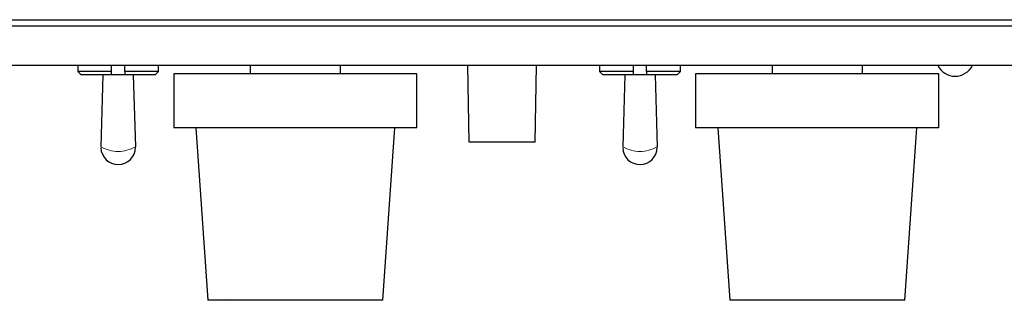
# Paper-space layout '_Top' of a CAD drawing. Header units: millimetres. Extents: x -329 to 153, y -147 to 87.
# Tile 2 of 6: x -181 to -105, y -140 to -118. Entities that reach past the tile are written whole.
import ezdxf

# ---------------------------------------------------------------- set-up
doc = ezdxf.new("R2010")
doc.units = ezdxf.units.MM
doc.linetypes.add('PHANTOM', pattern=[12.7, 6.35, -1.27, 1.27, -1.27, 1.27, -1.27])

psp = doc.layouts.new('_Top')

# ---------------------------------------------------------------- linework, layer by layer
at = {"color": 7, "linetype": 'Continuous', "lineweight": 25}
for p, q in [((-308.538, -117.765), (132.152, -117.765)), ((153.107, -118.273), (-329.493, -118.273)), ((153.107, -121.311), (-329.493, -121.311)), ((-176.407, -121.311), (-176.407, -121.778)), ((-176.407, -121.778), (-176.153, -122.032)), ((-173.791, -121.778), (-176.407, -121.778)), ((-173.791, -121.778), (-173.791, -121.311)), ((-172.775, -121.778), (-172.775, -121.311)), ((-170.159, -121.778), (-172.775, -121.778)), ((-170.413, -122.032), (-170.159, -121.778)), ((-170.159, -121.778), (-170.159, -121.311)), ((-163.067, -121.311), (-163.067, -121.953)), ((-156.067, -121.953), (-156.067, -121.311)), ((-146.119, -127.264), (-146.223, -121.311)), ((-141.01, -127.264), (-140.906, -121.311)), ((-136.021, -121.311), (-136.021, -121.778)), ((-136.021, -121.778), (-135.767, -122.032)), ((-133.405, -121.778), (-136.021, -121.778)), ((-133.405, -121.778), (-133.405, -121.311)), ((-132.389, -121.778), (-132.389, -121.311)), ((-129.773, -121.778), (-132.389, -121.778)), ((-130.027, -122.032), (-129.773, -121.778)), ((-129.773, -121.778), (-129.773, -121.311)), ((-122.681, -121.311), (-122.681, -121.953)), ((-115.681, -121.953), (-115.681, -121.311)), ((-170.413, -122.032), (-176.153, -122.032)), ((-174.456, -122.032), (-174.616, -127.619)), ((-172.11, -122.032), (-171.949, -127.619)), ((-168.977, -121.953), (-168.977, -126.144)), ((-150.156, -121.953), (-168.977, -121.953)), ((-150.156, -126.144), (-150.156, -121.953)), ((-130.027, -122.032), (-135.767, -122.032)), ((-134.07, -122.032), (-134.23, -127.619)), ((-131.724, -122.032), (-131.563, -127.619)), ((-128.591, -121.953), (-128.591, -126.144)), ((-109.77, -121.953), (-128.591, -121.953)), ((-109.77, -126.144), (-109.77, -121.953)), ((-150.156, -126.144), (-168.977, -126.144)), ((-167.263, -126.144), (-166.335, -139.504)), ((-152.798, -139.504), (-151.871, -126.144)), ((-109.77, -126.144), (-128.591, -126.144)), ((-126.877, -126.144), (-125.949, -139.504)), ((-112.412, -139.504), (-111.485, -126.144)), ((-141.01, -127.264), (-146.119, -127.264)), ((-152.798, -139.504), (-166.335, -139.504)), ((-165.101, -139.454), (-165.006, -139.454)), ((-165.101, -139.454), (-165.098, -139.504)), ((-164.734, -139.454), (-164.627, -139.454)), ((-164.625, -139.504), (-164.627, -139.454)), ((-112.412, -139.504), (-125.949, -139.504)), ((-124.446, -139.454), (-124.342, -139.454)), ((-124.446, -139.454), (-124.443, -139.504)), ((-124.048, -139.454), (-123.934, -139.454)), ((-123.931, -139.504), (-123.934, -139.454))]:
    psp.add_line(p, q, dxfattribs=at)
for centre, radius, start, end in [((-108.513, -120.646), 1.5, 206.30994, 333.69006), ((-173.283, -127.655), 1.334, 181.14599, 359.96214), ((-132.897, -127.655), 1.334, 181.14599, 359.96214)]:
    psp.add_arc(centre, radius, start, end, dxfattribs=at)
at = {"color": 7, "linetype": 'PHANTOM', "lineweight": 18}
for centre in [(-173.283, -125.256), (-132.897, -125.256)]:
    psp.add_arc(centre, 2.713, 240.56175, 299.43825, dxfattribs=at)
at = {"color": 7, "linetype": 'Continuous', "lineweight": 25}
for points, knots in [([(-173.791, -122.032), (-173.791, -122.021), (-173.791, -121.998), (-173.791, -121.964), (-173.791, -121.93), (-173.791, -121.896), (-173.791, -121.861), (-173.791, -121.826), (-173.791, -121.798), (-173.791, -121.782), (-173.791, -121.778)], [0, 0, 0, 0, 0.132422, 0.266084, 0.400983, 0.537123, 0.674515, 0.81317, 0.953083, 1, 1, 1, 1]), ([(-172.775, -121.778), (-172.775, -121.79), (-172.775, -121.814), (-172.775, -121.849), (-172.775, -121.884), (-172.775, -121.919), (-172.775, -121.953), (-172.775, -121.987), (-172.775, -122.013), (-172.775, -122.028), (-172.775, -122.032)], [0, 0, 0, 0, 0.140265, 0.279293, 0.417082, 0.553636, 0.688965, 0.823078, 0.955973, 1, 1, 1, 1]), ([(-133.405, -122.032), (-133.405, -122.021), (-133.405, -121.998), (-133.405, -121.964), (-133.405, -121.93), (-133.405, -121.896), (-133.405, -121.861), (-133.405, -121.826), (-133.405, -121.798), (-133.405, -121.782), (-133.405, -121.778)], [0, 0, 0, 0, 0.132422, 0.266084, 0.400983, 0.537123, 0.674515, 0.81317, 0.953083, 1, 1, 1, 1]), ([(-132.389, -121.778), (-132.389, -121.79), (-132.389, -121.814), (-132.389, -121.849), (-132.389, -121.884), (-132.389, -121.919), (-132.389, -121.953), (-132.389, -121.987), (-132.389, -122.013), (-132.389, -122.028), (-132.389, -122.032)], [0, 0, 0, 0, 0.140265, 0.279293, 0.417082, 0.553636, 0.688965, 0.823078, 0.955973, 1, 1, 1, 1]), ([(-164.734, -139.454), (-164.776, -139.485), (-164.823, -139.504), (-164.916, -139.504), (-164.963, -139.485), (-165.006, -139.454)], [0, 0, 0, 0, 0.5, 0.5, 1, 1, 1, 1]), ([(-124.048, -139.454), (-124.094, -139.485), (-124.145, -139.504), (-124.245, -139.504), (-124.296, -139.485), (-124.342, -139.454)], [0, 0, 0, 0, 0.5, 0.5, 1, 1, 1, 1])]:
    psp.add_open_spline(points, degree=3, knots=knots, dxfattribs=at)

doc.saveas('drawing.dxf')
